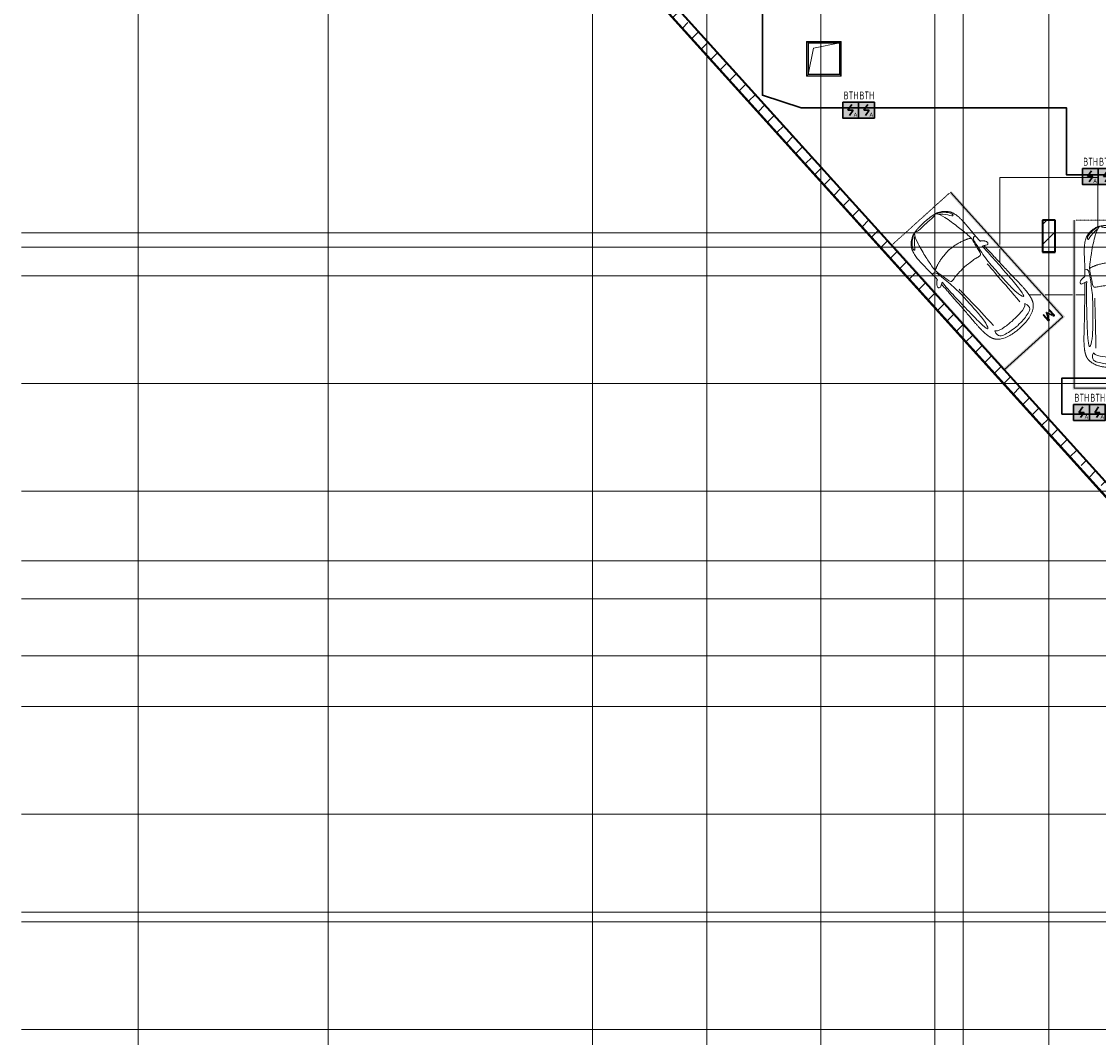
# Model space of a CAD drawing. Header units: millimetres. Extents: x -135639 to 224623, y -383017 to -59102.
# Tile 13 of 256: x -12237 to 21763, y -335672 to -303589. Entities that reach past the tile are written whole.
import ezdxf
from ezdxf.enums import TextEntityAlignment as Align

# ---------------------------------------------------------------- set-up
doc = ezdxf.new("R2010")
doc.units = ezdxf.units.MM
for name, pattern in [('CONTINOUS', [0]), ('Линия сетки', [25, 20, -2.5, 0, -2.5]), ('Невидимые', [5, 3, -2]), ('Штрих_3_3_', [6, 3, -3])]:
    doc.linetypes.add(name, pattern=pattern)
for name, color, linetype, lineweight in [('A-000-M_MASS', 7, 'Continuous', 18), ('A-200-M_WALL', 7, 'Continuous', 18), ('A-200-M_WALL_EXT', 7, 'Continuous', 18), ('A-200-M_WALL_INT', 7, 'Continuous', 18), ('A-200-M_WALL_PAT', 7, 'Continuous', 40), ('A-314-M_WINDOW', 7, 'Continuous', 18), ('C-953-M_PARKING', 7, 'Continuous', 18), ('C-953-MH_PARKING', 7, 'Невидимые', 18), ('S-160-M_FOUND', 7, 'Continuous', 18), ('S-280-M_COLUMN', 7, 'Continuous', 18), ('S-280-M_STRUCT_FRAME', 7, 'Continuous', 18), ('Z-030-M_GRID', 7, 'Continuous', 9), ('ПС', 7, 'Continuous', 40), ('СС-011-ПОЖ-СИГНАЛИЗАЦИЯ', 1, 'Continuous', 30)]:
    doc.layers.add(name, color=color, linetype=linetype, lineweight=lineweight)
doc.styles.add('1111', font='isocpeur.ttf')

# ---------------------------------------------------------------- blocks, each defined once
blk = doc.blocks.new('A_PAR_Parking - M-V47-B2_-11_400_')
at = {"layer": 'C-953-M_PARKING', "true_color": 0xf7f9fb}
blk.add_hatch(color=7, dxfattribs=at).paths.add_polyline_path([(-1248, -2700), (1300, -2700), (1298, 2650), (1200, 2650), (1200, -2600), (-1200, -2600), (-1200, 2650), (-1248, 2650), (-1248, -2698)])
at = {"layer": 'A-000-M_MASS', "color": 253, "true_color": 0xaaaaaa}
for p, q in [((-853, 717), (-993, 639)), ((-906, 687), (-993, 639)), ((853, 717), (993, 639)), ((993, 639), (906, 687))]:
    blk.add_line(p, q, dxfattribs=at)
for centre, start, end in [((-1010, 678), 223.4184, 293.9305), ((1010, 678), 246.0695, 316.5816)]:
    blk.add_arc(centre, 42.2, start, end, dxfattribs=at)
for points, knots in [([(-908, 876), (-908, 976), (-911, 1161), (-920, 1362), (-926, 1508), (-930, 1645), (-930, 1769), (-922, 1880), (-911, 1957), (-894, 2031), (-871, 2100), (-841, 2165), (-809, 2216), (-779, 2254), (-754, 2281), (-727, 2307), (-698, 2332), (-667, 2355), (-636, 2376), (-604, 2395), (-574, 2412), (-545, 2426), (-519, 2438), (-500, 2445), (-485, 2450), (-474, 2453), (-463, 2456), (-452, 2458), (-440, 2461), (-428, 2463), (-414, 2466), (-402, 2468), (-391, 2470), (-383, 2471), (-376, 2473), (-370, 2474), (-363, 2475), (-356, 2476), (-349, 2477), (-343, 2478), (-337, 2479), (-330, 2480), (-324, 2481), (-317, 2481), (-309, 2482), (-301, 2483), (-293, 2484), (-285, 2485), (-276, 2486), (-263, 2487), (-249, 2488), (-235, 2489), (-223, 2490), (-211, 2491), (-199, 2492), (-186, 2493), (-168, 2494), (-148, 2495), (-127, 2496), (-106, 2497), (-77, 2498), (-40, 2500), (-13, 2501), (1, 2501)], [-1, -1, -1, -1, -0.913265, -0.826531, -0.783163, -0.739796, -0.653061, -0.612245, -0.571429, -0.530612, -0.489796, -0.44898, -0.408163, -0.387755, -0.367347, -0.346939, -0.326531, -0.306122, -0.285714, -0.265306, -0.244898, -0.22449, -0.204082, -0.183673, -0.173469, -0.163265, -0.153061, -0.142857, -0.132653, -0.122449, -0.112245, -0.102041, -0.096939, -0.091837, -0.086735, -0.084184, -0.081633, -0.076531, -0.07398, -0.071429, -0.068878, -0.066327, -0.063776, -0.061224, -0.058673, -0.056122, -0.053571, -0.05102, -0.048469, -0.045918, -0.040816, -0.038265, -0.035714, -0.033163, -0.030612, -0.028061, -0.02551, -0.020408, -0.017857, -0.015306, -0.010204, -0.005102, 0, 0, 0, 0]), ([(-480, 2441), (-586, 2392), (-719, 2283), (-847, 2128), (-828, 2057)], [0, 0, 0, 0, 0.53668, 1.024735, 1.024735, 1.024735, 1.024735]), ([(-828, 2057), (-803, 2016), (-728, 2173), (-566, 2339), (-505, 2381)], [0, 0, 0, 0, 0.497572, 1.022643, 1.022643, 1.022643, 1.022643]), ([(-459, 2446), (-508, 2398), (-601, 2147), (-696, 1684), (-744, 1354), (-774, 1106), (-734, 996), (-660, 552), (-618, 522), (-447, 565), (-234, 590), (-2, 602)], [0, 0, 0, 0, 0.884172, 2.058368, 3.212407, 3.977765, 4.871213, 5.547774, 6.288901, 6.772879, 7.454401, 7.454401, 7.454401, 7.454401]), ([(1, 2501), (22, 2500), (51, 2499), (88, 2498), (113, 2497), (137, 2496), (160, 2494), (181, 2493), (201, 2492), (219, 2491), (237, 2489), (253, 2488), (268, 2487), (282, 2485), (295, 2484), (307, 2483), (320, 2481), (330, 2480), (338, 2479), (345, 2478), (350, 2477), (356, 2476), (361, 2475), (366, 2474), (371, 2473), (377, 2472), (385, 2471), (393, 2469), (403, 2467), (416, 2465), (434, 2462), (454, 2458), (476, 2453), (498, 2446), (521, 2437), (555, 2422), (605, 2396), (669, 2355), (730, 2307), (773, 2263), (802, 2225), (823, 2195), (841, 2164), (857, 2132), (871, 2099), (887, 2053), (904, 1994), (915, 1931), (922, 1879), (926, 1839), (928, 1798), (930, 1756), (930, 1720), (931, 1690), (931, 1667), (930, 1645), (930, 1621), (929, 1598), (929, 1566), (927, 1526), (925, 1459), (919, 1336), (911, 1145), (908, 970), (908, 876)], [-1, -1, -1, -1, -0.992347, -0.98852, -0.984694, -0.980867, -0.977041, -0.973214, -0.969388, -0.965561, -0.961735, -0.957908, -0.954082, -0.950255, -0.946429, -0.942602, -0.938776, -0.933673, -0.931122, -0.928571, -0.92602, -0.923469, -0.920918, -0.918367, -0.915816, -0.913265, -0.908163, -0.903061, -0.897959, -0.887755, -0.877551, -0.857143, -0.836735, -0.816327, -0.795918, -0.77551, -0.734694, -0.693878, -0.653061, -0.612245, -0.591837, -0.571429, -0.55102, -0.530612, -0.510204, -0.489796, -0.44898, -0.408163, -0.387755, -0.367347, -0.346939, -0.326531, -0.306122, -0.295918, -0.285714, -0.27551, -0.265306, -0.255102, -0.244898, -0.22449, -0.204082, -0.163265, -0.081633, 0, 0, 0, 0]), ([(459, 2446), (508, 2398), (601, 2147), (696, 1684), (744, 1354), (774, 1106), (734, 996), (660, 552), (618, 522), (447, 565), (234, 590), (2, 602)], [0, 0, 0, 0, 0.884172, 2.058368, 3.212407, 3.977765, 4.871213, 5.547774, 6.288901, 6.772879, 7.454401, 7.454401, 7.454401, 7.454401]), ([(480, 2441), (586, 2392), (719, 2283), (847, 2128), (828, 2057)], [0, 0, 0, 0, 0.53668, 1.024735, 1.024735, 1.024735, 1.024735]), ([(828, 2057), (803, 2016), (728, 2173), (566, 2339), (505, 2381)], [0, 0, 0, 0, 0.497572, 1.022643, 1.022643, 1.022643, 1.022643]), ([(-908, 1106), (-792, 1130), (-753, 859), (-663, 332), (-655, -196), (-661, -684), (-663, -1068), (-764, -1443), (-817, -1157), (-842, -605), (-857, -17), (-857, 454), (-853, 717)], [0, 0, 0, 0, 1.013953, 2.476159, 4.172855, 5.704608, 7.082231, 8.244161, 9.589947, 11.154659, 12.917121, 14.362976, 14.362976, 14.362976, 14.362976]), ([(908, 1106), (792, 1130), (753, 859), (663, 332), (655, -196), (661, -684), (663, -1068), (764, -1443), (817, -1157), (842, -605), (857, -17), (857, 454), (853, 717)], [0, 0, 0, 0, 1.013953, 2.476159, 4.172855, 5.704608, 7.082231, 8.244161, 9.589947, 11.154659, 12.917121, 14.362976, 14.362976, 14.362976, 14.362976]), ([(-1041, 649), (-1044, 652), (-1049, 657), (-1053, 664), (-1055, 669), (-1057, 675), (-1058, 682), (-1058, 688), (-1058, 702), (-1052, 723), (-1036, 756), (-1011, 790), (-985, 818), (-962, 839), (-944, 853), (-926, 866), (-914, 873), (-908, 876)], [-1, -1, -1, -1, -0.941667, -0.9125, -0.883333, -0.854167, -0.825, -0.795833, -0.766667, -0.65, -0.533333, -0.4, -0.266667, -0.2, -0.133333, -0.066667, 0, 0, 0, 0]), ([(0, -2004), (-45, -2004), (-132, -2001), (-252, -1991), (-362, -1974), (-462, -1950), (-551, -1921), (-630, -1886), (-686, -1853), (-726, -1824), (-753, -1802), (-774, -1782), (-789, -1766), (-799, -1753), (-809, -1740), (-819, -1727), (-828, -1714), (-836, -1701), (-844, -1688), (-851, -1674), (-858, -1661), (-864, -1647), (-870, -1634), (-876, -1620), (-881, -1606), (-885, -1592), (-890, -1578), (-894, -1565), (-897, -1551), (-901, -1537), (-904, -1524), (-907, -1510), (-909, -1497), (-912, -1483), (-914, -1470), (-916, -1457), (-918, -1444), (-919, -1432), (-921, -1419), (-923, -1403), (-925, -1383), (-928, -1361), (-930, -1339), (-932, -1318), (-934, -1290), (-936, -1257), (-938, -1218), (-939, -1179), (-940, -1139), (-940, -1097), (-939, -1039), (-938, -958), (-934, -846), (-931, -714), (-926, -559), (-923, -376), (-919, -163), (-915, 82), (-911, 315), (-908, 521), (-907, 631), (-906, 687)], [-1, -1, -1, -1, -0.97619, -0.952381, -0.928571, -0.904762, -0.880952, -0.857143, -0.833333, -0.821429, -0.809524, -0.797619, -0.791667, -0.785714, -0.779762, -0.77381, -0.767857, -0.761905, -0.755952, -0.75, -0.744048, -0.738095, -0.732143, -0.72619, -0.720238, -0.714286, -0.708333, -0.702381, -0.696429, -0.690476, -0.684524, -0.678571, -0.672619, -0.666667, -0.660714, -0.654762, -0.64881, -0.642857, -0.636905, -0.630952, -0.619048, -0.607143, -0.595238, -0.583333, -0.571429, -0.547619, -0.52381, -0.5, -0.47619, -0.452381, -0.428571, -0.380952, -0.333333, -0.285714, -0.238095, -0.190476, -0.142857, -0.095238, -0.047619, -0.02381, 0, 0, 0, 0]), ([(906, 687), (907, 631), (908, 521), (911, 367), (913, 222), (916, 41), (919, -163), (923, -376), (926, -559), (930, -688), (932, -780), (934, -844), (936, -902), (938, -956), (939, -1007), (940, -1053), (940, -1097), (940, -1139), (939, -1179), (938, -1218), (936, -1257), (934, -1290), (932, -1318), (930, -1339), (928, -1361), (925, -1383), (923, -1403), (921, -1419), (919, -1432), (918, -1444), (916, -1457), (914, -1470), (912, -1483), (909, -1497), (907, -1510), (904, -1524), (901, -1537), (897, -1551), (894, -1565), (890, -1578), (885, -1592), (881, -1606), (876, -1620), (870, -1634), (864, -1647), (858, -1661), (851, -1674), (844, -1688), (836, -1701), (828, -1714), (819, -1727), (809, -1740), (799, -1753), (789, -1766), (774, -1782), (753, -1802), (726, -1824), (686, -1853), (607, -1900), (495, -1942), (362, -1974), (252, -1991), (132, -2001), (45, -2004), (0, -2004)], [-1, -1, -1, -1, -0.97619, -0.952381, -0.928571, -0.904762, -0.857143, -0.809524, -0.761905, -0.714286, -0.690476, -0.666667, -0.642857, -0.619048, -0.595238, -0.571429, -0.547619, -0.52381, -0.5, -0.47619, -0.452381, -0.428571, -0.416667, -0.404762, -0.392857, -0.380952, -0.369048, -0.363095, -0.357143, -0.35119, -0.345238, -0.339286, -0.333333, -0.327381, -0.321429, -0.315476, -0.309524, -0.303571, -0.297619, -0.291667, -0.285714, -0.279762, -0.27381, -0.267857, -0.261905, -0.255952, -0.25, -0.244048, -0.238095, -0.232143, -0.22619, -0.220238, -0.214286, -0.208333, -0.202381, -0.190476, -0.178571, -0.166667, -0.142857, -0.095238, -0.071429, -0.047619, -0.02381, 0, 0, 0, 0]), ([(908, 876), (913, 873), (923, 867), (944, 853), (971, 832), (1000, 803), (1026, 771), (1043, 742), (1053, 719), (1057, 703), (1059, 690), (1058, 680), (1056, 673), (1054, 666), (1050, 658), (1045, 652), (1041, 649)], [-1, -1, -1, -1, -0.941667, -0.883333, -0.766667, -0.65, -0.533333, -0.4, -0.333333, -0.266667, -0.2, -0.166667, -0.133333, -0.1, -0.066667, 0, 0, 0, 0]), ([(-643, -1535), (-732, -1765), (-468, -1855), (-203, -1891), (-2, -1902)], [0, 0, 0, 0, 0.867049, 1.684227, 1.684227, 1.684227, 1.684227]), ([(-643, -1535), (-570, -1622), (-349, -1664), (-124, -1672), (-2, -1676)], [0, 0, 0, 0, 0.616728, 1.242165, 1.242165, 1.242165, 1.242165]), ([(643, -1535), (732, -1765), (468, -1855), (203, -1891), (2, -1902)], [0, 0, 0, 0, 0.867049, 1.684227, 1.684227, 1.684227, 1.684227]), ([(643, -1535), (570, -1622), (349, -1664), (124, -1672), (2, -1676)], [0, 0, 0, 0, 0.616728, 1.242165, 1.242165, 1.242165, 1.242165])]:
    blk.add_open_spline(points, degree=3, knots=knots, dxfattribs=at)
for points, degree in [([(-376, 2470), (-425, 2412), (-257, 2425), (-2, 2432)], 3), ([(376, 2470), (425, 2412), (257, 2425), (2, 2432)], 3), ([(-2, 1330), (-478, 1299), (-762, 1135)], 2), ([(2, 1330), (478, 1299), (762, 1135)], 2), ([(-599, 190), (-592, 24), (-575, -588), (-560, -1389)], 3), ([(599, 190), (592, 24), (575, -588), (560, -1389)], 3)]:
    blk.add_open_spline(points, degree=degree, dxfattribs=at)
at = {"layer": 'C-953-M_PARKING', "color": 253, "true_color": 0xaaaaaa}
for p, q in [((-1250, -2650), (-1250, 2650)), ((1250, 2650), (1250, -2650)), ((823, -2198), (822, -2200)), ((822, -2200), (823, -2198)), ((822, -2200), (822, -2434)), ((825, -2196), (823, -2198)), ((823, -2198), (825, -2196)), ((828, -2195), (825, -2196)), ((825, -2196), (828, -2195)), ((834, -2195), (828, -2195)), ((840, -2195), (834, -2195)), ((844, -2196), (840, -2195)), ((840, -2195), (844, -2196)), ((846, -2198), (844, -2196)), ((844, -2196), (846, -2198)), ((846, -2200), (846, -2198)), ((846, -2198), (846, -2200)), ((938, -2199), (846, -2425)), ((846, -2425), (846, -2200)), ((869, -2430), (950, -2232)), ((939, -2197), (938, -2199)), ((938, -2199), (939, -2197)), ((941, -2196), (939, -2197)), ((939, -2197), (941, -2196)), ((944, -2195), (941, -2196)), ((941, -2196), (944, -2195)), ((949, -2195), (944, -2195)), ((944, -2195), (949, -2195)), ((953, -2195), (949, -2195)), ((949, -2195), (953, -2195)), ((950, -2232), (1037, -2429)), ((956, -2196), (953, -2195)), ((953, -2195), (956, -2196)), ((958, -2197), (956, -2196)), ((956, -2196), (958, -2197)), ((960, -2199), (958, -2197)), ((958, -2197), (960, -2199)), ((1059, -2425), (960, -2199)), ((1061, -2196), (1059, -2198)), ((1059, -2198), (1061, -2196)), ((1059, -2198), (1059, -2200)), ((1059, -2200), (1059, -2198)), ((1059, -2200), (1059, -2425)), ((1065, -2195), (1061, -2196)), ((1061, -2196), (1065, -2195)), ((1070, -2195), (1065, -2195)), ((1076, -2195), (1070, -2195)), ((1080, -2196), (1076, -2195)), ((1076, -2195), (1080, -2196)), ((1082, -2198), (1080, -2196)), ((1080, -2196), (1082, -2198)), ((1083, -2200), (1082, -2198)), ((1082, -2198), (1083, -2200)), ((1083, -2434), (1083, -2200)), ((1250, -2650), (-1250, -2650)), ((822, -2434), (826, -2443)), ((826, -2443), (833, -2446)), ((833, -2446), (846, -2446)), ((846, -2446), (855, -2445)), ((855, -2445), (861, -2442)), ((861, -2442), (866, -2437)), ((866, -2437), (869, -2430)), ((1037, -2429), (1041, -2437)), ((1041, -2437), (1046, -2442)), ((1046, -2442), (1051, -2445)), ((1051, -2445), (1058, -2446)), ((1058, -2446), (1072, -2446)), ((1072, -2446), (1075, -2445)), ((1075, -2445), (1072, -2446)), ((1075, -2445), (1079, -2443)), ((1079, -2443), (1075, -2445)), ((1079, -2443), (1082, -2440)), ((1082, -2440), (1079, -2443)), ((1082, -2440), (1083, -2434))]:
    blk.add_line(p, q, dxfattribs=at)
at = {"layer": 'C-953-MH_PARKING', "color": 253, "linetype": 'Штрих_3_3_', "true_color": 0xaaaaaa}
blk.add_line((-1200, 2650), (1200, 2650), dxfattribs=at)
blk = doc.blocks.new('A_PAR_Parking - M-2663509-B2_-11_400_')
at = {"layer": 'C-953-M_PARKING', "true_color": 0xf7f9fb}
blk.add_hatch(color=7, dxfattribs=at).paths.add_polyline_path([(-1300, 2650), (-1300, -2700), (1300, -2700), (1300, 2650), (1200, 2650), (1200, -2600), (-1200, -2600), (-1200, 2650)])
at = {"layer": 'A-000-M_MASS', "color": 253, "true_color": 0xaaaaaa}
for p, q in [((-853, 717), (-993, 639)), ((-906, 687), (-993, 639)), ((853, 717), (993, 639)), ((993, 639), (906, 687))]:
    blk.add_line(p, q, dxfattribs=at)
for centre, start, end in [((-1010, 678), 223.4184, 293.9305), ((1010, 678), 246.0695, 316.5816)]:
    blk.add_arc(centre, 42.2, start, end, dxfattribs=at)
for points, knots in [([(-908, 876), (-908, 976), (-911, 1161), (-920, 1362), (-926, 1508), (-930, 1645), (-930, 1769), (-922, 1880), (-911, 1957), (-894, 2031), (-871, 2100), (-841, 2165), (-809, 2216), (-779, 2254), (-754, 2281), (-727, 2307), (-698, 2332), (-667, 2355), (-636, 2376), (-604, 2395), (-574, 2412), (-545, 2426), (-519, 2438), (-500, 2445), (-485, 2450), (-474, 2453), (-463, 2456), (-452, 2458), (-440, 2461), (-428, 2463), (-414, 2466), (-402, 2468), (-391, 2470), (-383, 2471), (-376, 2473), (-370, 2474), (-363, 2475), (-356, 2476), (-349, 2477), (-343, 2478), (-337, 2479), (-330, 2480), (-324, 2481), (-317, 2481), (-309, 2482), (-301, 2483), (-293, 2484), (-285, 2485), (-276, 2486), (-263, 2487), (-249, 2488), (-235, 2489), (-223, 2490), (-211, 2491), (-199, 2492), (-186, 2493), (-168, 2494), (-148, 2495), (-127, 2496), (-106, 2497), (-77, 2498), (-40, 2500), (-13, 2501), (1, 2501)], [-1, -1, -1, -1, -0.913265, -0.826531, -0.783163, -0.739796, -0.653061, -0.612245, -0.571429, -0.530612, -0.489796, -0.44898, -0.408163, -0.387755, -0.367347, -0.346939, -0.326531, -0.306122, -0.285714, -0.265306, -0.244898, -0.22449, -0.204082, -0.183673, -0.173469, -0.163265, -0.153061, -0.142857, -0.132653, -0.122449, -0.112245, -0.102041, -0.096939, -0.091837, -0.086735, -0.084184, -0.081633, -0.076531, -0.07398, -0.071429, -0.068878, -0.066327, -0.063776, -0.061224, -0.058673, -0.056122, -0.053571, -0.05102, -0.048469, -0.045918, -0.040816, -0.038265, -0.035714, -0.033163, -0.030612, -0.028061, -0.02551, -0.020408, -0.017857, -0.015306, -0.010204, -0.005102, 0, 0, 0, 0]), ([(-480, 2441), (-586, 2392), (-719, 2283), (-847, 2128), (-828, 2057)], [0, 0, 0, 0, 0.53668, 1.024735, 1.024735, 1.024735, 1.024735]), ([(-828, 2057), (-803, 2016), (-728, 2173), (-566, 2339), (-505, 2381)], [0, 0, 0, 0, 0.497572, 1.022643, 1.022643, 1.022643, 1.022643]), ([(-459, 2446), (-508, 2398), (-601, 2147), (-696, 1684), (-744, 1354), (-774, 1106), (-734, 996), (-660, 552), (-618, 522), (-447, 565), (-234, 590), (-2, 602)], [0, 0, 0, 0, 0.884172, 2.058368, 3.212407, 3.977765, 4.871213, 5.547774, 6.288901, 6.772879, 7.454401, 7.454401, 7.454401, 7.454401]), ([(1, 2501), (22, 2500), (51, 2499), (88, 2498), (113, 2497), (137, 2496), (160, 2494), (181, 2493), (201, 2492), (219, 2491), (237, 2489), (253, 2488), (268, 2487), (282, 2485), (295, 2484), (307, 2483), (320, 2481), (330, 2480), (338, 2479), (345, 2478), (350, 2477), (356, 2476), (361, 2475), (366, 2474), (371, 2473), (377, 2472), (385, 2471), (393, 2469), (403, 2467), (416, 2465), (434, 2462), (454, 2458), (476, 2453), (498, 2446), (521, 2437), (555, 2422), (605, 2396), (669, 2355), (730, 2307), (773, 2263), (802, 2225), (823, 2195), (841, 2164), (857, 2132), (871, 2099), (887, 2053), (904, 1994), (915, 1931), (922, 1879), (926, 1839), (928, 1798), (930, 1756), (930, 1720), (931, 1690), (931, 1667), (930, 1645), (930, 1621), (929, 1598), (929, 1566), (927, 1526), (925, 1459), (919, 1336), (911, 1145), (908, 970), (908, 876)], [-1, -1, -1, -1, -0.992347, -0.98852, -0.984694, -0.980867, -0.977041, -0.973214, -0.969388, -0.965561, -0.961735, -0.957908, -0.954082, -0.950255, -0.946429, -0.942602, -0.938776, -0.933673, -0.931122, -0.928571, -0.92602, -0.923469, -0.920918, -0.918367, -0.915816, -0.913265, -0.908163, -0.903061, -0.897959, -0.887755, -0.877551, -0.857143, -0.836735, -0.816327, -0.795918, -0.77551, -0.734694, -0.693878, -0.653061, -0.612245, -0.591837, -0.571429, -0.55102, -0.530612, -0.510204, -0.489796, -0.44898, -0.408163, -0.387755, -0.367347, -0.346939, -0.326531, -0.306122, -0.295918, -0.285714, -0.27551, -0.265306, -0.255102, -0.244898, -0.22449, -0.204082, -0.163265, -0.081633, 0, 0, 0, 0]), ([(459, 2446), (508, 2398), (601, 2147), (696, 1684), (744, 1354), (774, 1106), (734, 996), (660, 552), (618, 522), (447, 565), (234, 590), (2, 602)], [0, 0, 0, 0, 0.884172, 2.058368, 3.212407, 3.977765, 4.871213, 5.547774, 6.288901, 6.772879, 7.454401, 7.454401, 7.454401, 7.454401]), ([(480, 2441), (586, 2392), (719, 2283), (847, 2128), (828, 2057)], [0, 0, 0, 0, 0.53668, 1.024735, 1.024735, 1.024735, 1.024735]), ([(828, 2057), (803, 2016), (728, 2173), (566, 2339), (505, 2381)], [0, 0, 0, 0, 0.497572, 1.022643, 1.022643, 1.022643, 1.022643]), ([(-908, 1106), (-792, 1130), (-753, 859), (-663, 332), (-655, -196), (-661, -684), (-663, -1068), (-764, -1443), (-817, -1157), (-842, -605), (-857, -17), (-857, 454), (-853, 717)], [0, 0, 0, 0, 1.013953, 2.476159, 4.172855, 5.704608, 7.082231, 8.244161, 9.589947, 11.154659, 12.917121, 14.362976, 14.362976, 14.362976, 14.362976]), ([(908, 1106), (792, 1130), (753, 859), (663, 332), (655, -196), (661, -684), (663, -1068), (764, -1443), (817, -1157), (842, -605), (857, -17), (857, 454), (853, 717)], [0, 0, 0, 0, 1.013953, 2.476159, 4.172855, 5.704608, 7.082231, 8.244161, 9.589947, 11.154659, 12.917121, 14.362976, 14.362976, 14.362976, 14.362976]), ([(-1041, 649), (-1044, 652), (-1049, 657), (-1053, 664), (-1055, 669), (-1057, 675), (-1058, 682), (-1058, 688), (-1058, 702), (-1052, 723), (-1036, 756), (-1011, 790), (-985, 818), (-962, 839), (-944, 853), (-926, 866), (-914, 873), (-908, 876)], [-1, -1, -1, -1, -0.941667, -0.9125, -0.883333, -0.854167, -0.825, -0.795833, -0.766667, -0.65, -0.533333, -0.4, -0.266667, -0.2, -0.133333, -0.066667, 0, 0, 0, 0]), ([(0, -2004), (-45, -2004), (-132, -2001), (-252, -1991), (-362, -1974), (-462, -1950), (-551, -1921), (-630, -1886), (-686, -1853), (-726, -1824), (-753, -1802), (-774, -1782), (-789, -1766), (-799, -1753), (-809, -1740), (-819, -1727), (-828, -1714), (-836, -1701), (-844, -1688), (-851, -1674), (-858, -1661), (-864, -1647), (-870, -1634), (-876, -1620), (-881, -1606), (-885, -1592), (-890, -1578), (-894, -1565), (-897, -1551), (-901, -1537), (-904, -1524), (-907, -1510), (-909, -1497), (-912, -1483), (-914, -1470), (-916, -1457), (-918, -1444), (-919, -1432), (-921, -1419), (-923, -1403), (-925, -1383), (-928, -1361), (-930, -1339), (-932, -1318), (-934, -1290), (-936, -1257), (-938, -1218), (-939, -1179), (-940, -1139), (-940, -1097), (-939, -1039), (-938, -958), (-934, -846), (-931, -714), (-926, -559), (-923, -376), (-919, -163), (-915, 82), (-911, 315), (-908, 521), (-907, 631), (-906, 687)], [-1, -1, -1, -1, -0.97619, -0.952381, -0.928571, -0.904762, -0.880952, -0.857143, -0.833333, -0.821429, -0.809524, -0.797619, -0.791667, -0.785714, -0.779762, -0.77381, -0.767857, -0.761905, -0.755952, -0.75, -0.744048, -0.738095, -0.732143, -0.72619, -0.720238, -0.714286, -0.708333, -0.702381, -0.696429, -0.690476, -0.684524, -0.678571, -0.672619, -0.666667, -0.660714, -0.654762, -0.64881, -0.642857, -0.636905, -0.630952, -0.619048, -0.607143, -0.595238, -0.583333, -0.571429, -0.547619, -0.52381, -0.5, -0.47619, -0.452381, -0.428571, -0.380952, -0.333333, -0.285714, -0.238095, -0.190476, -0.142857, -0.095238, -0.047619, -0.02381, 0, 0, 0, 0]), ([(906, 687), (907, 631), (908, 521), (911, 367), (913, 222), (916, 41), (919, -163), (923, -376), (926, -559), (930, -688), (932, -780), (934, -844), (936, -902), (938, -956), (939, -1007), (940, -1053), (940, -1097), (940, -1139), (939, -1179), (938, -1218), (936, -1257), (934, -1290), (932, -1318), (930, -1339), (928, -1361), (925, -1383), (923, -1403), (921, -1419), (919, -1432), (918, -1444), (916, -1457), (914, -1470), (912, -1483), (909, -1497), (907, -1510), (904, -1524), (901, -1537), (897, -1551), (894, -1565), (890, -1578), (885, -1592), (881, -1606), (876, -1620), (870, -1634), (864, -1647), (858, -1661), (851, -1674), (844, -1688), (836, -1701), (828, -1714), (819, -1727), (809, -1740), (799, -1753), (789, -1766), (774, -1782), (753, -1802), (726, -1824), (686, -1853), (607, -1900), (495, -1942), (362, -1974), (252, -1991), (132, -2001), (45, -2004), (0, -2004)], [-1, -1, -1, -1, -0.97619, -0.952381, -0.928571, -0.904762, -0.857143, -0.809524, -0.761905, -0.714286, -0.690476, -0.666667, -0.642857, -0.619048, -0.595238, -0.571429, -0.547619, -0.52381, -0.5, -0.47619, -0.452381, -0.428571, -0.416667, -0.404762, -0.392857, -0.380952, -0.369048, -0.363095, -0.357143, -0.35119, -0.345238, -0.339286, -0.333333, -0.327381, -0.321429, -0.315476, -0.309524, -0.303571, -0.297619, -0.291667, -0.285714, -0.279762, -0.27381, -0.267857, -0.261905, -0.255952, -0.25, -0.244048, -0.238095, -0.232143, -0.22619, -0.220238, -0.214286, -0.208333, -0.202381, -0.190476, -0.178571, -0.166667, -0.142857, -0.095238, -0.071429, -0.047619, -0.02381, 0, 0, 0, 0]), ([(908, 876), (913, 873), (923, 867), (944, 853), (971, 832), (1000, 803), (1026, 771), (1043, 742), (1053, 719), (1057, 703), (1059, 690), (1058, 680), (1056, 673), (1054, 666), (1050, 658), (1045, 652), (1041, 649)], [-1, -1, -1, -1, -0.941667, -0.883333, -0.766667, -0.65, -0.533333, -0.4, -0.333333, -0.266667, -0.2, -0.166667, -0.133333, -0.1, -0.066667, 0, 0, 0, 0]), ([(-643, -1535), (-732, -1765), (-468, -1855), (-203, -1891), (-2, -1902)], [0, 0, 0, 0, 0.867049, 1.684227, 1.684227, 1.684227, 1.684227]), ([(-643, -1535), (-570, -1622), (-349, -1664), (-124, -1672), (-2, -1676)], [0, 0, 0, 0, 0.616728, 1.242165, 1.242165, 1.242165, 1.242165]), ([(643, -1535), (732, -1765), (468, -1855), (203, -1891), (2, -1902)], [0, 0, 0, 0, 0.867049, 1.684227, 1.684227, 1.684227, 1.684227]), ([(643, -1535), (570, -1622), (349, -1664), (124, -1672), (2, -1676)], [0, 0, 0, 0, 0.616728, 1.242165, 1.242165, 1.242165, 1.242165])]:
    blk.add_open_spline(points, degree=3, knots=knots, dxfattribs=at)
for points, degree in [([(-376, 2470), (-425, 2412), (-257, 2425), (-2, 2432)], 3), ([(376, 2470), (425, 2412), (257, 2425), (2, 2432)], 3), ([(-2, 1330), (-478, 1299), (-762, 1135)], 2), ([(2, 1330), (478, 1299), (762, 1135)], 2), ([(-599, 190), (-592, 24), (-575, -588), (-560, -1389)], 3), ([(599, 190), (592, 24), (575, -588), (560, -1389)], 3)]:
    blk.add_open_spline(points, degree=degree, dxfattribs=at)
at = {"layer": 'C-953-M_PARKING', "color": 253, "true_color": 0xaaaaaa}
for p, q in [((-1250, -2650), (-1250, 2650)), ((1250, 2650), (1250, -2650)), ((823, -2198), (822, -2200)), ((822, -2200), (822, -2434)), ((825, -2196), (823, -2198)), ((823, -2198), (825, -2196)), ((828, -2195), (825, -2196)), ((825, -2196), (828, -2195)), ((834, -2195), (828, -2195)), ((840, -2195), (834, -2195)), ((844, -2196), (840, -2195)), ((840, -2195), (844, -2196)), ((846, -2198), (844, -2196)), ((844, -2196), (846, -2198)), ((846, -2200), (846, -2198)), ((938, -2199), (846, -2425)), ((846, -2425), (846, -2200)), ((869, -2430), (950, -2232)), ((939, -2197), (938, -2199)), ((938, -2199), (939, -2197)), ((941, -2196), (939, -2197)), ((939, -2197), (941, -2196)), ((944, -2195), (941, -2196)), ((941, -2196), (944, -2195)), ((949, -2195), (944, -2195)), ((944, -2195), (949, -2195)), ((953, -2195), (949, -2195)), ((949, -2195), (953, -2195)), ((950, -2232), (1037, -2429)), ((956, -2196), (953, -2195)), ((953, -2195), (956, -2196)), ((958, -2197), (956, -2196)), ((956, -2196), (958, -2197)), ((960, -2199), (958, -2197)), ((958, -2197), (960, -2199)), ((1059, -2425), (960, -2199)), ((1061, -2196), (1059, -2198)), ((1059, -2198), (1061, -2196)), ((1059, -2198), (1059, -2200)), ((1059, -2200), (1059, -2425)), ((1065, -2195), (1061, -2196)), ((1061, -2196), (1065, -2195)), ((1070, -2195), (1065, -2195)), ((1076, -2195), (1070, -2195)), ((1080, -2196), (1076, -2195)), ((1076, -2195), (1080, -2196)), ((1082, -2198), (1080, -2196)), ((1080, -2196), (1082, -2198)), ((1083, -2200), (1082, -2198)), ((1082, -2198), (1083, -2200)), ((1083, -2434), (1083, -2200)), ((1250, -2650), (-1250, -2650)), ((822, -2434), (826, -2443)), ((826, -2443), (833, -2446)), ((833, -2446), (846, -2446)), ((846, -2446), (855, -2445)), ((855, -2445), (861, -2442)), ((861, -2442), (866, -2437)), ((866, -2437), (869, -2430)), ((1037, -2429), (1041, -2437)), ((1041, -2437), (1046, -2442)), ((1046, -2442), (1051, -2445)), ((1051, -2445), (1058, -2446)), ((1058, -2446), (1072, -2446)), ((1072, -2446), (1075, -2445)), ((1075, -2445), (1072, -2446)), ((1075, -2445), (1079, -2443)), ((1079, -2443), (1075, -2445)), ((1079, -2443), (1082, -2440)), ((1082, -2440), (1079, -2443)), ((1082, -2440), (1083, -2434))]:
    blk.add_line(p, q, dxfattribs=at)
at = {"layer": 'C-953-MH_PARKING', "color": 253, "linetype": 'Штрих_3_3_', "true_color": 0xaaaaaa}
blk.add_line((-1200, 2650), (1200, 2650), dxfattribs=at)
blk = doc.blocks.new('105_Приямок_C крышкой - 1000x1000-3524621-B2_-11_400_')
at = {"layer": 'A-314-M_WINDOW', "color": 253, "true_color": 0xaaaaaa}
for p, q in [((-545, -545), (-545, 545)), ((-545, 545), (545, 545)), ((545, 545), (545, -545)), ((545, -545), (-545, -545))]:
    blk.add_line(p, q, dxfattribs=at)
at = {"layer": 'S-280-M_STRUCT_FRAME', "color": 253, "true_color": 0xaaaaaa}
for p, q in [((-500, 500), (-545, 545)), ((500, 500), (545, 545)), ((-500, -500), (-545, -545)), ((500, -500), (545, -545))]:
    blk.add_line(p, q, dxfattribs=at)
blk = doc.blocks.new('135_SLK_GD_AR_rvt-1-B2_-11_400_')
at = {"layer": 'A-200-M_WALL_INT', "color": 253, "lineweight": 40, "true_color": 0xaaaaaa}
for p, q in [((15350, 60401), (33741, 40047)), ((33743, 40048), (15352, 60401)), ((28550, 51852), (28548, 51852)), ((28548, 51852), (28548, 50848)), ((28952, 51852), (28550, 51852)), ((28952, 51850), (28952, 51852)), ((28952, 50848), (28952, 51850)), ((28548, 50848), (28550, 50848)), ((28550, 50848), (28950, 50848)), ((28950, 50848), (28952, 50848))]:
    blk.add_line(p, q, dxfattribs=at)
at = {"layer": 'A-314-M_WINDOW', "color": 253, "lineweight": 18, "true_color": 0xaaaaaa}
blk.add_blockref('105_Приямок_C крышкой - 1000x1000-3524621-B2_-11_400_', (21650, 56950), dxfattribs=at)
at = {"layer": 'C-953-M_PARKING', "color": 253, "lineweight": 18, "true_color": 0xaaaaaa, "rotation": 42.10000000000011}
blk.add_blockref('A_PAR_Parking - M-V47-B2_-11_400_', (26493, 49934), dxfattribs=at)
at = {"layer": 'C-953-M_PARKING', "color": 253, "lineweight": 18, "true_color": 0xaaaaaa}
blk.add_blockref('A_PAR_Parking - M-2663509-B2_-11_400_', (30800, 49200), dxfattribs=at)
blk = doc.blocks.new('Бетон-Прямоугольная-Колонна - CLM_Подземные этажи_В40-400х1000-V151-B2_-11_400_')
at = {"layer": 'S-280-M_COLUMN', "lineweight": 9, "true_color": 0xaaaaaa}
h = blk.add_hatch(dxfattribs=at)
h.set_pattern_fill('FP_29', color=253, style=0, pattern_type=2)
h.set_pattern_definition([(45, (-28750, -51350), (-628.618, 628.618), []), (45, (-28121.4, -51350), (-628.618, 628.618), [1111.25, -222.25, 6.706, -215.544])])
h.paths.add_polyline_path([(200, -500), (200, 500), (-200, 500), (-200, -500)])
at = {"layer": 'S-280-M_COLUMN', "color": 253, "lineweight": 40, "true_color": 0xaaaaaa}
for p, q in [((200, 500), (-200, 500)), ((-200, 500), (-200, -500)), ((200, -500), (200, 500)), ((-200, -500), (200, -500))]:
    blk.add_line(p, q, dxfattribs=at)
blk = doc.blocks.new('ADSK_ОбобщеннаяМодель_ОтверстиеПрямоугольное_вПерекрытии - ADSK_ОтверстиеПрямоугольное_вПерекрытии-687066-B2_-11_400_')
at = {"layer": 'A-000-M_MASS', "color": 253, "lineweight": 30, "true_color": 0xaaaaaa}
for p, q in [((-500, 500), (500, 500)), ((-500, -500), (-500, 500)), ((500, 500), (500, -500)), ((500, -500), (-500, -500))]:
    blk.add_line(p, q, dxfattribs=at)
at = {"layer": 'A-000-M_MASS', "color": 253, "true_color": 0xaaaaaa}
for p, q in [((-333, 333), (500, 500)), ((-500, -500), (-333, 333))]:
    blk.add_line(p, q, dxfattribs=at)
blk = doc.blocks.new('135_SLK_GD_KR_rvt-1-B2_-11_400_')
at = {"layer": 'A-200-M_WALL_PAT', "lineweight": 9, "true_color": 0xaaaaaa}
h = blk.add_hatch(dxfattribs=at)
h.set_pattern_fill('FP_5', color=253, style=0, pattern_type=2)
h.set_pattern_definition([(45, (0, 0), (-628.618, 628.618), []), (45, (628.6, 0), (-628.618, 628.618), [1111.25, -222.25, 6.706, -215.544])])
h.paths.add_polyline_path([(57700, 13084), (57700, 13531), (15667, 60050), (15262, 60050), (57569, 13228)])
at = {"layer": 'A-200-M_WALL', "color": 253, "lineweight": 40, "true_color": 0xaaaaaa}
for p, q in [((15255, 60043), (57693, 13077)), ((15258, 60046), (57696, 13079)), ((15261, 60049), (57699, 13082)), ((15262, 60050), (57700, 13084)), ((57700, 13084), (15262, 60050))]:
    blk.add_line(p, q, dxfattribs=at)
at = {"layer": 'A-200-M_WALL_EXT', "color": 253, "lineweight": 40, "true_color": 0xaaaaaa}
for p, q in [((15248, 60037), (57685, 13070)), ((50599, 21390), (15667, 60050))]:
    blk.add_line(p, q, dxfattribs=at)
at = {"layer": 'S-160-M_FOUND', "color": 253, "true_color": 0xaaaaaa}
for p, q in [((30300, 53200), (27200, 53200)), ((27200, 53200), (27200, 51090)), ((30300, 51644), (30300, 53200)), ((27200, 50941), (27200, 50518)), ((28126, 49500), (28502, 49500)), ((28637, 49500), (29500, 49500)), ((29600, 49500), (29888, 49500))]:
    blk.add_line(p, q, dxfattribs=at)
at = {"layer": 'A-000-M_MASS', "color": 253, "lineweight": 18, "true_color": 0xaaaaaa}
blk.add_blockref('ADSK_ОбобщеннаяМодель_ОтверстиеПрямоугольное_вПерекрытии - ADSK_ОтверстиеПрямоугольное_вПерекрытии-687066-B2_-11_400_', (21650, 56950), dxfattribs=at)
at = {"layer": 'S-280-M_COLUMN', "color": 253, "lineweight": 18, "true_color": 0xaaaaaa}
blk.add_blockref('Бетон-Прямоугольная-Колонна - CLM_Подземные этажи_В40-400х1000-V151-B2_-11_400_', (28750, 51350), dxfattribs=at)
blk = doc.blocks.new('-2 этаж')
at = {"layer": 'Z-030-M_GRID', "color": 253, "linetype": 'Линия сетки', "true_color": 0xaaaaaa}
for p, q in [((259092.3, -369628.3), (259092.3, -260677.3)), ((265092.3, -369628), (265092.3, -260677)), ((273442.3, -369627.5), (273442.3, -260676.5)), ((277042.3, -369627.2), (277042.3, -260676.3)), ((280642.3, -369627), (280642.3, -260676)), ((284242.3, -369626.8), (284242.3, -260675.8)), ((285142.3, -367088.3), (285142.3, -260677.3)), ((287842.3, -369626.6), (287842.3, -260675.6)), ((412500.8, -298477.3), (255411, -298477.3)), ((415036, -298927.3), (255411, -298927.3)), ((412500.8, -299827.3), (255411.1, -299827.3)), ((415041.1, -303227.3), (255411.3, -303227.3)), ((415041.3, -306627.3), (255411.5, -306627.3)), ((412503.2, -308827.3), (255411.6, -308827.3)), ((415041.5, -310027.3), (255411.7, -310027.3)), ((415041.7, -311827.3), (255411.9, -311827.3)), ((415041.7, -313427.3), (255411.9, -313427.3)), ((415041.9, -316827.3), (255412.1, -316827.3)), ((412503.2, -319927.3), (255412.1, -319927.3)), ((415041.9, -320227.3), (255412.1, -320227.3)), ((415042.1, -323627.3), (255412.3, -323627.3))]:
    blk.add_line(p, q, dxfattribs=at)
at = {"lineweight": 5}
for name in ['135_SLK_GD_KR_rvt-1-B2_-11_400_', '135_SLK_GD_AR_rvt-1-B2_-11_400_']:
    blk.add_blockref(name, (259092.3, -349927.3), dxfattribs=at)
blk = doc.blocks.new('*U4706')
at = {"lineweight": 35, "true_color": 0xffffff}
h = blk.add_hatch(color=7, dxfattribs=at)
h.dxf.hatch_style = 1
h.paths.add_polyline_path([(0, 500), (0, 0), (500, 0), (500, 500)])
at = {"color": 1, "linetype": 'ByBlock', "lineweight": -2}
for p, q in [((289, 426), (167, 250)), ((167, 250), (333, 250)), ((333, 250), (219, 86))]:
    blk.add_line(p, q, dxfattribs=at)
at = {"color": 1, "linetype": 'ByBlock', "lineweight": -2, "ltscale": 0.1}
blk.add_lwpolyline([(0, 500), (500, 500), (500, 0), (0, 0)], close=True, dxfattribs=at)
at = {"color": 1, "linetype": 'ByBlock', "lineweight": -2, "ltscale": 1000, "style": '1111'}
blk.add_text('A', height=128, dxfattribs=at).set_placement((403, 49), align=Align.CENTER)
at = {"color": 0, "linetype": 'ByBlock', "lineweight": -2, "style": '1111', "flags": 1}
for tag, p in [('NAME_DEVICE', (-64, -421)), ('NUM_POM', (-82, -847))]:
    blk.add_attdef(tag, p, '', height=125, dxfattribs=at)
at = {"color": 0, "linetype": 'ByBlock', "lineweight": -2, "style": '1111'}
blk.add_attdef('INDEX', (-63, -235), '', height=125, dxfattribs=at)
at = {"color": 0, "linetype": 'ByBlock', "lineweight": -2, "style": '1111', "width": 0.7}
blk.add_attdef('NUM_DEVICE', (-64, -630), '', height=125, dxfattribs=at)

msp = doc.modelspace()

# ---------------------------------------------------------------- linework, layer by layer
at = {"layer": 'СС-011-ПОЖ-СИГНАЛИЗАЦИЯ', "lineweight": 30}
for points in [[(22091, -296893), (18510, -296893), (18510, -300163), (15820, -300163), (15820, -291616), (19675, -291616), (19675, -287844), (14418, -287844), (14418, -291586), (11569, -291586), (11569, -298035), (11153, -298035), (11153, -305919), (12380, -306309), (20751, -306309), (20751, -308426), (22006, -308426)], [(22006, -314846), (20611, -314846), (20611, -315985), (22342, -315985)]]:
    msp.add_lwpolyline(points, dxfattribs=at)

# ---------------------------------------------------------------- block references
at = {"color": 0}
msp.add_blockref('-2 этаж', (-267648, -11789), dxfattribs=at)
at = {"layer": 'ПС', "color": 7, "linetype": 'CONTINOUS', "lineweight": 30, "ltscale": 100}
ref = msp.add_blockref('*U4706', (13688, -306640), dxfattribs=dict(at, xscale=1.000736, yscale=1.000736, zscale=1.000736))
ref.add_attrib('NUM_DEVICE', 'BTH', dxfattribs={"layer": '0', "color": 0, "linetype": 'ByBlock', "lineweight": -2, "ltscale": 100, "height": 250.2, "style": '1111', "width": 0.7}).set_placement((13950, -306049), align=Align.CENTER)
ref = msp.add_blockref('*U4706', (14188, -306640), dxfattribs=dict(at, xscale=1.000736, yscale=1.000736, zscale=1.000736))
ref.add_attrib('NUM_DEVICE', 'BTH', dxfattribs={"layer": '0', "color": 0, "linetype": 'ByBlock', "lineweight": -2, "ltscale": 100, "height": 250.2, "style": '1111', "width": 0.7}).set_placement((14450, -306049), align=Align.CENTER)
ref = msp.add_blockref('*U4706', (21254, -308733), dxfattribs=dict(at, xscale=1.000736, yscale=1.000736, zscale=1.000736))
ref.add_attrib('NUM_DEVICE', 'BTH', dxfattribs={"layer": '0', "color": 0, "linetype": 'ByBlock', "lineweight": -2, "ltscale": 100, "height": 250.2, "style": '1111', "width": 0.7}).set_placement((21515, -308142), align=Align.CENTER)
ref = msp.add_blockref('*U4706', (21754, -308733), dxfattribs=dict(at, xscale=1.000736, yscale=1.000736, zscale=1.000736))
ref.add_attrib('NUM_DEVICE', 'BTH', dxfattribs={"layer": '0', "color": 0, "linetype": 'ByBlock', "lineweight": -2, "ltscale": 100, "height": 250.2, "style": '1111', "width": 0.7}).set_placement((22015, -308142), align=Align.CENTER)
ref = msp.add_blockref('*U4706', (20978, -316184), dxfattribs=dict(at, xscale=1.000736, yscale=1.000736, zscale=1.000736))
ref.add_attrib('NUM_DEVICE', 'BTH', dxfattribs={"layer": '0', "color": 0, "linetype": 'ByBlock', "lineweight": -2, "ltscale": 100, "height": 250.2, "style": '1111', "width": 0.7}).set_placement((21239, -315594), align=Align.CENTER)
ref = msp.add_blockref('*U4706', (21478, -316184), dxfattribs=dict(at, xscale=1.000736, yscale=1.000736, zscale=1.000736))
ref.add_attrib('NUM_DEVICE', 'BTH', dxfattribs={"layer": '0', "color": 0, "linetype": 'ByBlock', "lineweight": -2, "ltscale": 100, "height": 250.2, "style": '1111', "width": 0.7}).set_placement((21739, -315594), align=Align.CENTER)

doc.saveas('drawing.dxf')
